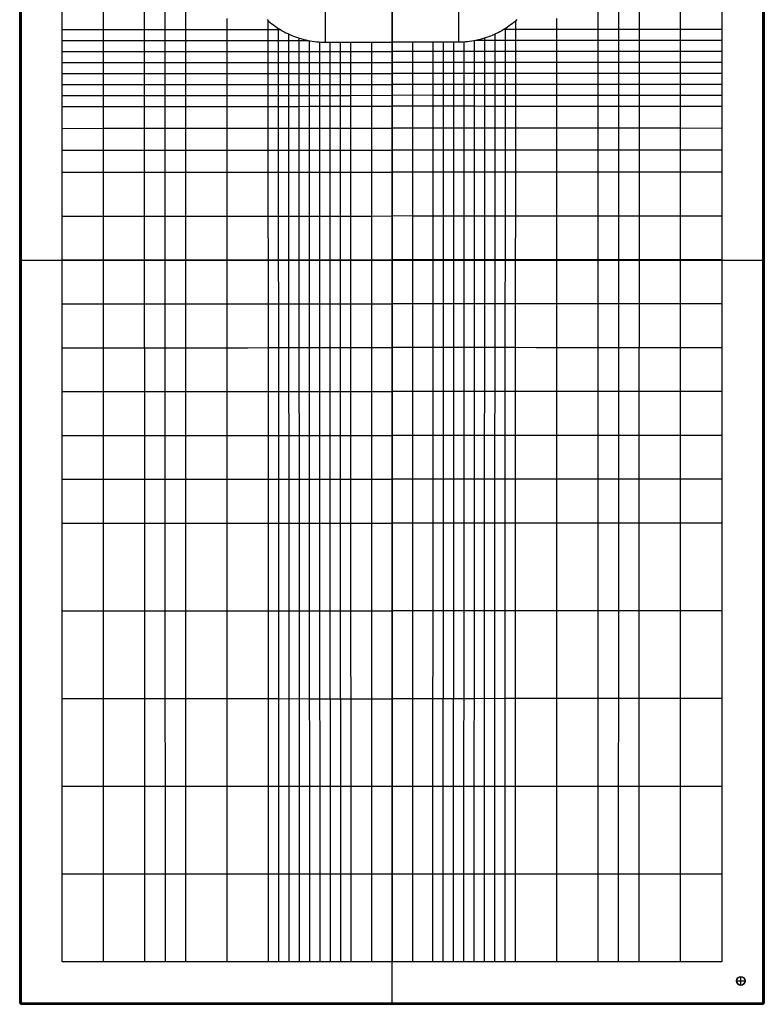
# Model space of a CAD drawing. Extents: x 0 to 700, y -700 to 700.
# Tile 1 of 2: x 0 to 700, y -700 to 226. Entities that reach past the tile are written whole.
import ezdxf

# ---------------------------------------------------------------- set-up
doc = ezdxf.new("R2010")
doc.units = 0
doc.header["$MEASUREMENT"] = 0
doc.layers.add('1', color=18, linetype='CONTINUOUS')

msp = doc.modelspace()

# ---------------------------------------------------------------- linework, layer by layer
at = {"layer": '1', "color": 83}
for p, q in [((0.01, 698.99, -1.99), (0.01, -698.99, -1.99)), ((0.01, 698.99, -2), (0.01, -698.99, -2)), ((0.14, -698.86, 13.51), (0.14, 698.86, 13.51)), ((0.28, -698.72, 29.01), (0.28, 698.72, 29.01)), ((1.01, 698.99, -3), (1.01, -698.99, -3)), ((1.28, 698.72, 30), (1.28, -698.72, 30)), ((698.72, -698.72, 30), (698.72, 698.72, 30)), ((698.99, -698.99, -3), (698.99, 698.99, -3)), ((699.72, 698.72, 29.01), (699.72, -698.72, 29.01)), ((699.86, 698.86, 13.51), (699.86, -698.86, 13.51)), ((699.99, -698.99, -1.99), (699.99, 698.99, -1.99)), ((699.99, -698.99, -2), (699.99, 698.99, -2)), ((39.99, -660.02, 30), (39.98, 660, 30)), ((660.02, 660, 30), (660.01, -660.02, 30)), ((350, -698.99, -3), (350, 304.09, -3)), ((287.48, 204.85, 18.3), (287.48, 284.85, 17.22)), ((350, 284.85, 17.22), (350, 204.85, 18.3)), ((412.52, 284.85, 17.22), (412.52, 204.85, 18.3)), ((287.48, 204.85, 18.3), (350, 204.85, 18.3)), ((350, 204.85, 18.3), (350, -660, 30)), ((412.52, 204.85, 18.3), (350, 204.85, 18.3)), ((0.01, 0, -1.99), (0.28, 0, 29.01)), ((1.01, 0, -3), (698.99, 0, -3)), ((660, 0, 30), (698.72, 0, 30)), ((699.99, 0, -1.99), (699.72, 0, 29.01)), ((1.28, 0, 30), (40, 0, 30)), ((350, -660, 30), (39.99, -660.02, 30)), ((660.01, -660.02, 30), (350, -660, 30)), ((350, -698.72, 30), (350, -660, 30)), ((678, -682, 7), (678, -674, 7)), ((678, -674, -3), (678, -674, 7)), ((674, -678, 7), (682, -678, 7)), ((674, -678, -3), (674, -678, 7)), ((678, -682, -3), (678, -682, 7)), ((682, -678, -3), (682, -678, 7)), ((0.01, -698.99, -1.99), (0.28, -698.72, 29.01)), ((1.01, -698.99, -3), (698.99, -698.99, -3)), ((1.28, -699.72, 29.01), (1.01, -699.99, -1.99)), ((1.01, -699.99, -1.99), (698.99, -699.99, -1.99)), ((1.01, -699.99, -2), (698.99, -699.99, -2)), ((1.14, -699.86, 13.51), (698.86, -699.86, 13.51)), ((1.28, -698.72, 30), (698.72, -698.72, 30)), ((698.72, -699.72, 29.01), (1.28, -699.72, 29.01)), ((350, -699.72, 29.01), (350, -699.99, -1.99)), ((698.99, -699.99, -1.99), (698.72, -699.72, 29.01)), ((699.72, -698.72, 29.01), (699.99, -698.99, -1.99))]:
    msp.add_line(p, q, dxfattribs=at)
for points in [[(78.76, -660.01, 30), (78.73, -206.22, 28.83), (78.73, -41.19, 28.36), (78.72, 41.32, 28.1), (78.72, 103.21, 27.94), (78.73, 144.47, 27.89), (78.73, 185.73, 27.89), (78.75, 288.88, 28.02), (78.74, 392.02, 28.07), (78.74, 412.64, 28.1), (78.74, 433.27, 28.15), (78.74, 453.89, 28.22), (78.74, 474.52, 28.32), (78.74, 495.14, 28.45), (78.74, 536.39, 28.78), (78.75, 577.63, 29.16), (78.75, 660, 30)], [(117.54, -660.01, 30), (117.5, -247.48, 27.93), (117.49, -123.71, 27.27), (117.48, -41.19, 26.79), (117.47, 41.33, 26.28), (117.47, 82.59, 26.04), (117.46, 123.85, 25.86), (117.47, 154.8, 25.79), (117.47, 185.75, 25.78), (117.48, 227.01, 25.87), (117.49, 268.27, 25.98), (117.49, 309.53, 26.05), (117.48, 392.04, 26.09), (117.48, 412.66, 26.13), (117.48, 433.28, 26.22), (117.48, 453.91, 26.37), (117.48, 474.53, 26.59), (117.49, 495.15, 26.87), (117.49, 515.77, 27.19), (117.49, 536.39, 27.55), (117.5, 577.63, 28.33), (117.53, 660, 30)], [(582.46, -660.01, 30), (582.5, -247.48, 27.93), (582.51, -123.71, 27.27), (582.52, -41.19, 26.79), (582.53, 41.33, 26.28), (582.53, 82.59, 26.04), (582.54, 123.85, 25.86), (582.53, 154.8, 25.79), (582.53, 185.75, 25.78), (582.52, 227.01, 25.87), (582.51, 268.27, 25.98), (582.51, 309.53, 26.05), (582.52, 392.04, 26.09), (582.52, 412.66, 26.13), (582.52, 433.28, 26.22), (582.52, 453.91, 26.37), (582.52, 474.53, 26.59), (582.51, 495.15, 26.87), (582.51, 515.77, 27.19), (582.51, 536.39, 27.55), (582.5, 577.63, 28.33), (582.47, 660, 30)], [(621.24, -660.01, 30), (621.27, -206.22, 28.83), (621.27, -41.19, 28.36), (621.28, 41.32, 28.1), (621.28, 103.21, 27.94), (621.27, 144.47, 27.89), (621.27, 185.73, 27.89), (621.25, 288.88, 28.02), (621.26, 392.02, 28.07), (621.26, 412.64, 28.1), (621.26, 433.27, 28.15), (621.26, 453.89, 28.22), (621.26, 474.52, 28.32), (621.26, 495.14, 28.45), (621.26, 536.39, 28.78), (621.25, 577.63, 29.16), (621.25, 660, 30)], [(136.93, -660, 30), (136.89, -247.49, 27.45), (136.87, -123.71, 26.64), (136.86, -41.19, 26.06), (136.84, 82.6, 25.11), (136.84, 103.23, 24.97), (136.83, 123.86, 24.86), (136.83, 154.81, 24.75), (136.84, 175.44, 24.73), (136.84, 206.39, 24.77), (136.86, 268.28, 24.97)], [(156.32, -660, 30), (156.27, -247.49, 26.99), (156.26, -123.71, 26.05), (156.24, -41.18, 25.36), (156.21, 82.6, 24.21), (156.21, 103.23, 24.04), (156.2, 123.87, 23.89), (156.2, 144.5, 23.77), (156.2, 165.13, 23.7), (156.21, 185.76, 23.68), (156.21, 206.39, 23.71), (156.23, 268.29, 23.95)], [(543.68, -660, 30), (543.73, -247.49, 26.99), (543.74, -123.71, 26.05), (543.76, -41.18, 25.36), (543.79, 82.6, 24.21), (543.79, 103.23, 24.04), (543.8, 123.87, 23.89), (543.8, 144.5, 23.77), (543.8, 165.13, 23.7), (543.79, 185.76, 23.68), (543.79, 206.39, 23.71), (543.77, 268.29, 23.95)], [(563.07, -660, 30), (563.11, -247.49, 27.45), (563.13, -123.71, 26.64), (563.14, -41.19, 26.06), (563.16, 82.6, 25.11), (563.16, 103.23, 24.97), (563.17, 123.86, 24.86), (563.17, 154.81, 24.75), (563.16, 175.44, 24.73), (563.16, 206.39, 24.77), (563.14, 268.28, 24.97)], [(195.11, -660, 30), (195.05, -247.49, 26.16), (195.02, -123.7, 24.96), (195, -41.18, 24.1), (194.99, 0.09, 23.63), (194.98, 41.35, 23.13), (194.95, 103.24, 22.35), (194.95, 123.88, 22.1), (194.94, 144.51, 21.89), (194.94, 165.14, 21.72), (194.94, 185.77, 21.62), (194.94, 196.09, 21.6), (194.94, 206.4, 21.6), (194.95, 227.04, 21.66)], [(232.56, 226.06, 19.7), (234.02, 224.76, 19.62), (235.52, 223.49, 19.55), (237.05, 222.26, 19.48), (238.61, 221.07, 19.41), (240.19, 219.91, 19.34), (241.81, 218.79, 19.28), (243.45, 217.71, 19.21), (245.12, 216.67, 19.14), (246.82, 215.66, 19.08), (248.54, 214.7, 19.02), (250.29, 213.78, 18.95), (252.06, 212.9, 18.9), (253.86, 212.06, 18.84), (255.68, 211.26, 18.78), (257.52, 210.51, 18.73), (259.39, 209.8, 18.68), (261.28, 209.14, 18.63), (263.19, 208.52, 18.59), (265.11, 207.94, 18.54), (267.06, 207.42, 18.5), (269.03, 206.94, 18.47), (271.01, 206.51, 18.43), (273.02, 206.12, 18.4), (275.04, 205.79, 18.38), (277.07, 205.5, 18.36), (279.13, 205.27, 18.34), (281.19, 205.09, 18.32), (283.28, 204.95, 18.31), (285.37, 204.87, 18.3), (287.48, 204.85, 18.3)], [(233.89, -660, 30), (233.82, -247.49, 25.46), (233.79, -123.7, 24.05), (233.77, -41.17, 23.06), (233.75, 0.1, 22.53), (233.74, 41.36, 21.96), (233.72, 82.62, 21.34), (233.69, 154.83, 20.19), (233.68, 175.46, 19.91), (233.68, 185.78, 19.8), (233.68, 196.1, 19.72), (233.68, 206.41, 19.66), (233.68, 216.73, 19.64), (233.68, 225.05, 19.64)], [(467.44, 226.06, 19.7), (465.98, 224.76, 19.62), (464.48, 223.49, 19.55), (462.95, 222.26, 19.48), (461.39, 221.07, 19.41), (459.81, 219.91, 19.34), (458.19, 218.79, 19.28), (456.55, 217.71, 19.21), (454.88, 216.67, 19.14), (453.18, 215.66, 19.08), (451.46, 214.7, 19.02), (449.71, 213.78, 18.95), (447.94, 212.9, 18.9), (446.14, 212.06, 18.84), (444.32, 211.26, 18.78), (442.48, 210.51, 18.73), (440.61, 209.8, 18.68), (438.72, 209.14, 18.63), (436.81, 208.52, 18.59), (434.89, 207.94, 18.54), (432.94, 207.42, 18.5), (430.97, 206.94, 18.47), (428.99, 206.51, 18.43), (426.98, 206.12, 18.4), (424.96, 205.79, 18.38), (422.93, 205.5, 18.36), (420.87, 205.27, 18.34), (418.81, 205.09, 18.32), (416.72, 204.95, 18.31), (414.63, 204.87, 18.3), (412.52, 204.85, 18.3)], [(466.11, -660, 30), (466.18, -247.49, 25.46), (466.21, -123.7, 24.05), (466.23, -41.17, 23.06), (466.25, 0.1, 22.53), (466.26, 41.36, 21.96), (466.28, 82.62, 21.34), (466.31, 154.83, 20.19), (466.32, 175.46, 19.91), (466.32, 185.78, 19.8), (466.32, 196.1, 19.72), (466.32, 206.41, 19.66), (466.32, 216.73, 19.64), (466.32, 225.05, 19.64)], [(504.89, -660, 30), (504.95, -247.49, 26.16), (504.98, -123.7, 24.96), (505, -41.18, 24.1), (505.01, 0.09, 23.63), (505.02, 41.35, 23.13), (505.05, 103.24, 22.35), (505.05, 123.88, 22.1), (505.06, 144.51, 21.89), (505.06, 165.14, 21.72), (505.06, 185.77, 21.62), (505.06, 196.09, 21.6), (505.06, 206.4, 21.6), (505.05, 227.04, 21.66)], [(39.99, 216.66, 30), (136.85, 216.7, 24.79), (194.95, 216.72, 21.62), (214.31, 216.73, 20.59), (224, 216.73, 20.1), (233.68, 216.73, 19.64), (245, 216.73, 19.15)], [(243.59, -660, 30), (243.5, -206.22, 24.83), (243.47, -82.43, 23.36), (243.46, -41.17, 22.85), (243.45, 0.1, 22.31), (243.43, 41.36, 21.72), (243.41, 82.63, 21.09), (243.37, 165.15, 19.72), (243.37, 185.78, 19.44), (243.37, 196.1, 19.33), (243.37, 206.42, 19.25), (243.37, 217.76, 19.21)], [(660.01, 216.66, 30), (563.15, 216.7, 24.79), (505.05, 216.72, 21.62), (485.69, 216.73, 20.59), (476, 216.73, 20.1), (466.32, 216.73, 19.64), (455, 216.73, 19.15)], [(456.41, -660, 30), (456.5, -206.22, 24.83), (456.53, -82.43, 23.36), (456.54, -41.17, 22.85), (456.55, 0.1, 22.31), (456.57, 41.36, 21.72), (456.59, 82.63, 21.09), (456.63, 165.15, 19.72), (456.63, 185.78, 19.44), (456.63, 196.1, 19.33), (456.63, 206.42, 19.25), (456.63, 217.76, 19.21)], [(39.99, 206.35, 30), (136.84, 206.39, 24.77), (194.94, 206.4, 21.6), (214.31, 206.41, 20.58), (223.99, 206.41, 20.11), (233.68, 206.41, 19.66), (243.37, 206.42, 19.25), (253.05, 206.42, 18.9), (262.74, 206.42, 18.61), (271.45, 206.42, 18.43)], [(253.28, -660, 30), (253.2, -206.22, 24.67), (253.16, -82.43, 23.17), (253.15, -41.16, 22.65), (253.14, 0.1, 22.1), (253.12, 41.36, 21.51), (253.1, 82.63, 20.87), (253.08, 123.89, 20.17), (253.06, 165.15, 19.44), (253.06, 185.79, 19.12), (253.05, 196.1, 19), (253.05, 206.42, 18.9), (253.05, 212.42, 18.86)], [(262.98, -660, 30), (262.89, -206.22, 24.53), (262.86, -82.43, 22.99), (262.85, -41.16, 22.46), (262.83, 0.1, 21.91), (262.81, 41.37, 21.32), (262.79, 82.63, 20.67), (262.77, 123.89, 19.97), (262.75, 175.47, 19.05), (262.75, 185.79, 18.88), (262.74, 196.1, 18.73), (262.74, 208.66, 18.59)], [(272.68, -660, 30), (272.58, -206.22, 24.4), (272.55, -82.42, 22.84), (272.52, 0.11, 21.74), (272.5, 41.37, 21.15), (272.48, 82.63, 20.51), (272.46, 123.9, 19.81), (272.44, 185.79, 18.71), (272.44, 196.11, 18.54), (272.44, 206.23, 18.41)], [(282.37, -660, 30), (282.28, -206.22, 24.29), (282.24, -82.42, 22.69), (282.22, 0.11, 21.59), (282.2, 41.37, 21), (282.18, 82.64, 20.37), (282.15, 123.9, 19.68), (282.13, 185.79, 18.61), (282.13, 205.02, 18.32)], [(292.07, -660, 30), (291.96, -164.95, 23.65), (291.93, -41.15, 22.02), (291.91, 0.11, 21.46), (291.89, 41.38, 20.87), (291.87, 82.64, 20.25), (291.83, 185.8, 18.58), (291.82, 204.85, 18.3)], [(301.76, -660, 30), (301.65, -164.95, 23.55), (301.62, -41.15, 21.91), (301.59, 41.38, 20.77), (301.55, 103.28, 19.84), (301.53, 175.48, 18.72), (301.52, 204.85, 18.3)], [(311.46, -660, 30), (311.33, -123.68, 22.92), (311.3, 0.12, 21.25), (311.28, 41.39, 20.68), (311.25, 103.28, 19.78), (311.22, 165.17, 18.86), (311.22, 204.85, 18.3)], [(388.54, -660, 30), (388.67, -123.68, 22.92), (388.7, 0.12, 21.25), (388.72, 41.39, 20.68), (388.75, 103.28, 19.78), (388.78, 165.17, 18.86), (388.78, 204.85, 18.3)], [(398.24, -660, 30), (398.35, -164.95, 23.55), (398.38, -41.15, 21.91), (398.41, 41.38, 20.77), (398.45, 103.28, 19.84), (398.47, 175.48, 18.72), (398.48, 204.85, 18.3)], [(407.93, -660, 30), (408.04, -164.95, 23.65), (408.07, -41.15, 22.02), (408.09, 0.11, 21.46), (408.11, 41.38, 20.87), (408.13, 82.64, 20.25), (408.17, 185.8, 18.58), (408.18, 204.85, 18.3)], [(417.63, -660, 30), (417.72, -206.22, 24.29), (417.76, -82.42, 22.69), (417.78, 0.11, 21.59), (417.8, 41.37, 21), (417.82, 82.64, 20.37), (417.85, 123.9, 19.68), (417.87, 185.79, 18.61), (417.87, 205.02, 18.32)], [(427.32, -660, 30), (427.42, -206.22, 24.4), (427.45, -82.42, 22.84), (427.48, 0.11, 21.74), (427.5, 41.37, 21.15), (427.52, 82.63, 20.51), (427.54, 123.9, 19.81), (427.56, 185.79, 18.71), (427.56, 196.11, 18.54), (427.56, 206.23, 18.41)], [(660.01, 206.35, 30), (563.16, 206.39, 24.77), (505.06, 206.4, 21.6), (485.69, 206.41, 20.58), (476.01, 206.41, 20.11), (466.32, 206.41, 19.66), (456.63, 206.42, 19.25), (446.95, 206.42, 18.9), (437.26, 206.42, 18.61), (428.55, 206.42, 18.43)], [(437.02, -660, 30), (437.11, -206.22, 24.53), (437.14, -82.43, 22.99), (437.15, -41.16, 22.46), (437.17, 0.1, 21.91), (437.19, 41.37, 21.32), (437.21, 82.63, 20.67), (437.23, 123.89, 19.97), (437.25, 175.47, 19.05), (437.25, 185.79, 18.88), (437.26, 196.1, 18.73), (437.26, 208.66, 18.59)], [(446.72, -660, 30), (446.8, -206.22, 24.67), (446.84, -82.43, 23.17), (446.85, -41.16, 22.65), (446.86, 0.1, 22.1), (446.88, 41.36, 21.51), (446.9, 82.63, 20.87), (446.92, 123.89, 20.17), (446.94, 165.15, 19.44), (446.94, 185.79, 19.12), (446.95, 196.1, 19), (446.95, 206.42, 18.9), (446.95, 212.42, 18.86)], [(39.99, 196.03, 30), (175.57, 196.08, 22.63), (194.94, 196.09, 21.6), (214.31, 196.09, 20.61), (223.99, 196.1, 20.15), (233.68, 196.1, 19.72), (243.37, 196.1, 19.33), (253.05, 196.1, 19), (262.74, 196.1, 18.73), (267.59, 196.1, 18.62), (272.44, 196.11, 18.54), (277.28, 196.11, 18.48), (282.13, 196.11, 18.45), (291.82, 196.11, 18.42), (350.01, 196.14, 18.42)], [(660.01, 196.03, 30), (524.43, 196.08, 22.63), (505.06, 196.09, 21.6), (485.69, 196.09, 20.61), (476.01, 196.1, 20.15), (466.32, 196.1, 19.72), (456.63, 196.1, 19.33), (446.95, 196.1, 19), (437.26, 196.1, 18.73), (432.41, 196.1, 18.62), (427.56, 196.11, 18.54), (422.72, 196.11, 18.48), (417.87, 196.11, 18.45), (408.18, 196.11, 18.42), (349.99, 196.14, 18.42)], [(39.99, 185.72, 30), (175.57, 185.77, 22.63), (194.94, 185.77, 21.62), (214.31, 185.78, 20.66), (223.99, 185.78, 20.21), (233.68, 185.78, 19.8), (243.37, 185.78, 19.44), (253.06, 185.79, 19.12), (262.75, 185.79, 18.88), (272.44, 185.79, 18.71), (282.13, 185.79, 18.61), (291.83, 185.8, 18.58), (350.01, 185.83, 18.56)], [(660.01, 185.72, 30), (524.43, 185.77, 22.63), (505.06, 185.77, 21.62), (485.69, 185.78, 20.66), (476.01, 185.78, 20.21), (466.32, 185.78, 19.8), (456.63, 185.78, 19.44), (446.94, 185.79, 19.12), (437.25, 185.79, 18.88), (427.56, 185.79, 18.71), (417.87, 185.79, 18.61), (408.17, 185.8, 18.58), (349.99, 185.83, 18.56)], [(39.99, 175.4, 30), (136.84, 175.44, 24.73), (175.57, 175.45, 22.65), (194.94, 175.46, 21.66), (204.62, 175.46, 21.18), (214.31, 175.46, 20.73), (223.99, 175.46, 20.3), (233.68, 175.46, 19.91), (243.37, 175.47, 19.57), (253.06, 175.47, 19.28), (262.75, 175.47, 19.05), (272.44, 175.47, 18.88), (282.13, 175.48, 18.79), (291.83, 175.48, 18.74), (330.62, 175.5, 18.71), (350, 175.51, 18.7)], [(660.01, 175.4, 30), (563.16, 175.44, 24.73), (524.43, 175.45, 22.65), (505.06, 175.46, 21.66), (495.38, 175.46, 21.18), (485.69, 175.46, 20.73), (476.01, 175.46, 20.3), (466.32, 175.46, 19.91), (456.63, 175.47, 19.57), (446.94, 175.47, 19.28), (437.25, 175.47, 19.05), (427.56, 175.47, 18.88), (417.87, 175.48, 18.79), (408.17, 175.48, 18.74), (369.38, 175.5, 18.71), (349.99, 175.51, 18.7)], [(39.99, 165.09, 30), (136.83, 165.12, 24.73), (156.2, 165.13, 23.7), (175.57, 165.13, 22.69), (194.94, 165.14, 21.72), (204.62, 165.14, 21.26), (214.31, 165.14, 20.82), (224, 165.15, 20.41), (233.68, 165.15, 20.05), (243.37, 165.15, 19.72), (253.06, 165.15, 19.44), (262.75, 165.16, 19.23), (272.44, 165.16, 19.07), (282.14, 165.16, 18.96), (291.83, 165.16, 18.91), (311.22, 165.17, 18.86), (350, 165.19, 18.84)], [(660.01, 165.09, 30), (563.17, 165.12, 24.73), (543.8, 165.13, 23.7), (524.43, 165.13, 22.69), (505.06, 165.14, 21.72), (495.38, 165.14, 21.26), (485.69, 165.14, 20.82), (476, 165.15, 20.41), (466.32, 165.15, 20.05), (456.63, 165.15, 19.72), (446.94, 165.15, 19.44), (437.25, 165.16, 19.23), (427.56, 165.16, 19.07), (417.86, 165.16, 18.96), (408.17, 165.16, 18.91), (388.78, 165.17, 18.86), (349.99, 165.19, 18.84)], [(39.99, 154.77, 30), (117.47, 154.8, 25.79), (156.2, 154.81, 23.73), (175.57, 154.82, 22.74), (194.94, 154.82, 21.79), (204.63, 154.83, 21.35), (214.31, 154.83, 20.93), (224, 154.83, 20.54), (233.69, 154.83, 20.19), (243.37, 154.84, 19.88), (253.06, 154.84, 19.62), (262.76, 154.84, 19.41), (272.45, 154.84, 19.25), (282.14, 154.85, 19.15), (291.84, 154.85, 19.07), (311.23, 154.86, 19.01), (350, 154.88, 18.98)], [(660.01, 154.77, 30), (582.53, 154.8, 25.79), (543.8, 154.81, 23.73), (524.43, 154.82, 22.74), (505.06, 154.82, 21.79), (495.37, 154.83, 21.35), (485.69, 154.83, 20.93), (476, 154.83, 20.54), (466.31, 154.83, 20.19), (456.63, 154.84, 19.88), (446.94, 154.84, 19.62), (437.24, 154.84, 19.41), (427.55, 154.84, 19.25), (417.86, 154.85, 19.15), (408.16, 154.85, 19.07), (388.77, 154.86, 19.01), (349.99, 154.88, 18.98)], [(39.99, 144.46, 30), (78.73, 144.47, 27.89), (117.46, 144.49, 25.8), (136.83, 144.49, 24.78), (156.2, 144.5, 23.77), (175.57, 144.5, 22.8), (194.94, 144.51, 21.89), (204.63, 144.51, 21.46), (214.31, 144.51, 21.06), (224, 144.51, 20.68), (233.69, 144.52, 20.35), (243.38, 144.52, 20.05), (253.07, 144.52, 19.8), (262.76, 144.52, 19.6), (272.45, 144.53, 19.44), (282.15, 144.53, 19.33), (291.84, 144.53, 19.25), (311.23, 144.54, 19.16), (330.63, 144.55, 19.13), (350.01, 144.56, 19.12)], [(660.01, 144.46, 30), (621.27, 144.47, 27.89), (582.54, 144.49, 25.8), (563.17, 144.49, 24.78), (543.8, 144.5, 23.77), (524.43, 144.5, 22.8), (505.06, 144.51, 21.89), (495.37, 144.51, 21.46), (485.69, 144.51, 21.06), (476, 144.51, 20.68), (466.31, 144.52, 20.35), (456.62, 144.52, 20.05), (446.93, 144.52, 19.8), (437.24, 144.52, 19.6), (427.55, 144.53, 19.44), (417.85, 144.53, 19.33), (408.16, 144.53, 19.25), (388.77, 144.54, 19.16), (369.37, 144.55, 19.13), (349.99, 144.56, 19.12)], [(39.99, 123.83, 30), (78.73, 123.84, 27.91), (117.46, 123.85, 25.86), (136.83, 123.86, 24.86), (156.2, 123.87, 23.89), (175.57, 123.87, 22.96), (194.95, 123.88, 22.1), (204.63, 123.88, 21.7), (214.32, 123.88, 21.33), (224.01, 123.88, 20.99), (233.7, 123.89, 20.68), (243.39, 123.89, 20.4), (253.08, 123.89, 20.17), (262.77, 123.89, 19.97), (272.46, 123.9, 19.81), (282.15, 123.9, 19.68), (291.85, 123.9, 19.59), (301.54, 123.91, 19.52), (311.24, 123.91, 19.47), (330.63, 123.92, 19.41), (350.01, 123.93, 19.4)], [(660.01, 123.83, 30), (621.27, 123.84, 27.91), (582.54, 123.85, 25.86), (563.17, 123.86, 24.86), (543.8, 123.87, 23.89), (524.43, 123.87, 22.96), (505.05, 123.88, 22.1), (495.37, 123.88, 21.7), (485.68, 123.88, 21.33), (475.99, 123.88, 20.99), (466.3, 123.89, 20.68), (456.61, 123.89, 20.4), (446.92, 123.89, 20.17), (437.23, 123.89, 19.97), (427.54, 123.9, 19.81), (417.85, 123.9, 19.68), (408.15, 123.9, 19.59), (398.46, 123.91, 19.52), (388.76, 123.91, 19.47), (369.37, 123.92, 19.41), (349.99, 123.93, 19.4)], [(39.98, 103.2, 30), (78.72, 103.21, 27.94), (117.46, 103.22, 25.94), (136.84, 103.23, 24.97), (156.21, 103.23, 24.04), (175.58, 103.24, 23.16), (194.95, 103.24, 22.35), (204.64, 103.25, 21.97), (214.33, 103.25, 21.63), (224.02, 103.25, 21.3), (233.71, 103.25, 21.01), (243.4, 103.26, 20.75), (253.09, 103.26, 20.52), (262.78, 103.26, 20.33), (272.47, 103.27, 20.17), (282.17, 103.27, 20.03), (291.86, 103.27, 19.92), (301.55, 103.28, 19.84), (311.25, 103.28, 19.78), (330.64, 103.29, 19.7), (350.01, 103.3, 19.68)], [(660.02, 103.2, 30), (621.28, 103.21, 27.94), (582.54, 103.22, 25.94), (563.16, 103.23, 24.97), (543.79, 103.23, 24.04), (524.42, 103.24, 23.16), (505.05, 103.24, 22.35), (495.36, 103.25, 21.97), (485.67, 103.25, 21.63), (475.98, 103.25, 21.3), (466.29, 103.25, 21.01), (456.6, 103.26, 20.75), (446.91, 103.26, 20.52), (437.22, 103.26, 20.33), (427.53, 103.27, 20.17), (417.83, 103.27, 20.03), (408.14, 103.27, 19.92), (398.45, 103.28, 19.84), (388.75, 103.28, 19.78), (369.36, 103.29, 19.7), (349.99, 103.3, 19.68)], [(39.98, 82.57, 30), (78.72, 82.58, 27.99), (98.09, 82.59, 27), (117.47, 82.59, 26.04), (136.84, 82.6, 25.11), (156.21, 82.6, 24.21), (175.58, 82.61, 23.38), (194.96, 82.61, 22.61), (204.65, 82.61, 22.25), (214.34, 82.62, 21.92), (224.03, 82.62, 21.62), (233.72, 82.62, 21.34), (243.41, 82.63, 21.09), (253.1, 82.63, 20.87), (262.79, 82.63, 20.67), (272.48, 82.63, 20.51), (282.18, 82.64, 20.37), (291.87, 82.64, 20.25), (301.56, 82.64, 20.16), (311.26, 82.65, 20.08), (330.65, 82.66, 19.99), (350.01, 82.67, 19.95)], [(660.02, 82.57, 30), (621.28, 82.58, 27.99), (601.91, 82.59, 27), (582.53, 82.59, 26.04), (563.16, 82.6, 25.11), (543.79, 82.6, 24.21), (524.42, 82.61, 23.38), (505.04, 82.61, 22.61), (495.35, 82.61, 22.25), (485.66, 82.62, 21.92), (475.97, 82.62, 21.62), (466.28, 82.62, 21.34), (456.59, 82.63, 21.09), (446.9, 82.63, 20.87), (437.21, 82.63, 20.67), (427.52, 82.63, 20.51), (417.82, 82.64, 20.37), (408.13, 82.64, 20.25), (398.44, 82.64, 20.16), (388.74, 82.65, 20.08), (369.35, 82.66, 19.99), (349.99, 82.67, 19.95)], [(39.98, 41.32, 30), (78.72, 41.32, 28.1), (98.1, 41.33, 27.18), (117.47, 41.33, 26.28), (136.85, 41.34, 25.42), (156.22, 41.34, 24.6), (175.6, 41.34, 23.83), (194.98, 41.35, 23.13), (214.35, 41.35, 22.5), (224.05, 41.36, 22.22), (233.74, 41.36, 21.96), (243.43, 41.36, 21.72), (253.12, 41.36, 21.51), (262.81, 41.37, 21.32), (272.5, 41.37, 21.15), (282.2, 41.37, 21), (291.89, 41.38, 20.87), (311.28, 41.39, 20.68), (330.67, 41.39, 20.56), (350.01, 41.4, 20.51)], [(660.02, 41.32, 30), (621.28, 41.32, 28.1), (601.9, 41.33, 27.18), (582.53, 41.33, 26.28), (563.15, 41.34, 25.42), (543.78, 41.34, 24.6), (524.4, 41.34, 23.83), (505.02, 41.35, 23.13), (485.65, 41.35, 22.5), (475.95, 41.36, 22.22), (466.26, 41.36, 21.96), (456.57, 41.36, 21.72), (446.88, 41.36, 21.51), (437.19, 41.37, 21.32), (427.5, 41.37, 21.15), (417.8, 41.37, 21), (408.11, 41.38, 20.87), (388.72, 41.39, 20.68), (369.33, 41.39, 20.56), (349.99, 41.4, 20.51)], [(39.98, 0.06, 30), (78.73, 0.06, 28.23), (98.1, 0.07, 27.37), (117.48, 0.07, 26.54), (136.85, 0.07, 25.74), (156.23, 0.08, 24.98), (175.61, 0.08, 24.28), (194.99, 0.09, 23.63), (214.37, 0.09, 23.05), (233.75, 0.1, 22.53), (253.14, 0.1, 22.1), (272.52, 0.11, 21.74), (291.91, 0.11, 21.46), (311.3, 0.12, 21.25), (330.69, 0.13, 21.12), (350.01, 0.14, 21.07)], [(660.02, 0.06, 30), (621.27, 0.06, 28.23), (601.9, 0.07, 27.37), (582.52, 0.07, 26.54), (563.15, 0.07, 25.74), (543.77, 0.08, 24.98), (524.39, 0.08, 24.28), (505.01, 0.09, 23.63), (485.63, 0.09, 23.05), (466.25, 0.1, 22.53), (446.86, 0.1, 22.1), (427.48, 0.11, 21.74), (408.09, 0.11, 21.46), (388.7, 0.12, 21.25), (369.31, 0.13, 21.12), (349.99, 0.14, 21.07)], [(39.97, -41.2, 30), (78.73, -41.19, 28.36), (98.1, -41.19, 27.56), (117.48, -41.19, 26.79), (136.86, -41.19, 26.06), (156.24, -41.18, 25.36), (175.62, -41.18, 24.7), (195, -41.18, 24.1), (214.38, -41.17, 23.55), (233.77, -41.17, 23.06), (253.15, -41.16, 22.65), (272.54, -41.16, 22.3), (291.93, -41.15, 22.02), (311.31, -41.14, 21.81), (330.7, -41.13, 21.68), (350.01, -41.13, 21.63)], [(660.03, -41.2, 30), (621.27, -41.19, 28.36), (601.9, -41.19, 27.56), (582.52, -41.19, 26.79), (563.14, -41.19, 26.06), (543.76, -41.18, 25.36), (524.38, -41.18, 24.7), (505, -41.18, 24.1), (485.62, -41.17, 23.55), (466.23, -41.17, 23.06), (446.85, -41.16, 22.65), (427.46, -41.16, 22.3), (408.07, -41.15, 22.02), (388.69, -41.14, 21.81), (369.3, -41.13, 21.68), (349.99, -41.13, 21.63)], [(39.97, -82.45, 30), (78.73, -82.45, 28.48), (98.11, -82.45, 27.75), (117.49, -82.45, 27.04), (136.87, -82.45, 26.36), (156.25, -82.44, 25.71), (175.63, -82.44, 25.1), (195.01, -82.44, 24.54), (214.4, -82.44, 24.03), (233.78, -82.43, 23.57), (253.16, -82.43, 23.17), (272.55, -82.42, 22.84), (291.94, -82.42, 22.57), (311.32, -82.41, 22.37), (330.71, -82.4, 22.24), (350.01, -82.39, 22.19)], [(660.03, -82.45, 30), (621.27, -82.45, 28.48), (601.89, -82.45, 27.75), (582.51, -82.45, 27.04), (563.13, -82.45, 26.36), (543.75, -82.44, 25.71), (524.37, -82.44, 25.1), (504.99, -82.44, 24.54), (485.6, -82.44, 24.03), (466.22, -82.43, 23.57), (446.84, -82.43, 23.17), (427.45, -82.42, 22.84), (408.06, -82.42, 22.57), (388.68, -82.41, 22.37), (369.29, -82.4, 22.24), (349.99, -82.39, 22.19)], [(39.97, -123.71, 30), (78.73, -123.71, 28.6), (98.11, -123.71, 27.93), (117.49, -123.71, 27.27), (136.87, -123.71, 26.64), (156.26, -123.71, 26.05), (175.64, -123.7, 25.48), (195.02, -123.7, 24.96), (214.41, -123.7, 24.48), (233.79, -123.7, 24.05), (253.17, -123.69, 23.68), (272.56, -123.69, 23.36), (291.95, -123.68, 23.11), (311.33, -123.68, 22.92), (330.72, -123.67, 22.8), (350, -123.66, 22.75)], [(660.03, -123.71, 30), (621.27, -123.71, 28.6), (601.89, -123.71, 27.93), (582.51, -123.71, 27.27), (563.13, -123.71, 26.64), (543.74, -123.71, 26.05), (524.36, -123.7, 25.48), (504.98, -123.7, 24.96), (485.59, -123.7, 24.48), (466.21, -123.7, 24.05), (446.83, -123.69, 23.68), (427.44, -123.69, 23.36), (408.05, -123.68, 23.11), (388.67, -123.68, 22.92), (369.28, -123.67, 22.8), (349.99, -123.66, 22.75)], [(39.97, -164.97, 30), (78.73, -164.97, 28.72), (117.5, -164.97, 27.5), (136.88, -164.97, 26.92), (156.26, -164.97, 26.37), (175.65, -164.97, 25.85), (195.03, -164.96, 25.37), (214.41, -164.96, 24.93), (233.8, -164.96, 24.53), (253.18, -164.96, 24.18), (272.57, -164.96, 23.89), (291.96, -164.95, 23.65), (311.35, -164.95, 23.47), (330.73, -164.94, 23.35), (350, -164.94, 23.3)], [(660.03, -164.97, 30), (621.27, -164.97, 28.72), (582.5, -164.97, 27.5), (563.12, -164.97, 26.92), (543.74, -164.97, 26.37), (524.35, -164.97, 25.85), (504.97, -164.96, 25.37), (485.59, -164.96, 24.93), (466.2, -164.96, 24.53), (446.82, -164.96, 24.18), (427.43, -164.96, 23.89), (408.04, -164.95, 23.65), (388.65, -164.95, 23.47), (369.27, -164.94, 23.35), (350, -164.94, 23.3)], [(39.97, -206.22, 30), (78.73, -206.22, 28.83), (117.5, -206.23, 27.72), (136.88, -206.23, 27.19), (156.27, -206.23, 26.69), (175.65, -206.23, 26.21), (195.04, -206.23, 25.77), (214.42, -206.23, 25.36), (233.81, -206.23, 25), (253.2, -206.22, 24.67), (272.58, -206.22, 24.4), (291.97, -206.22, 24.18), (311.36, -206.22, 24.02), (330.75, -206.21, 23.91), (350, -206.21, 23.86)], [(660.03, -206.22, 30), (621.27, -206.22, 28.83), (582.5, -206.23, 27.72), (563.12, -206.23, 27.19), (543.73, -206.23, 26.69), (524.35, -206.23, 26.21), (504.96, -206.23, 25.77), (485.58, -206.23, 25.36), (466.19, -206.23, 25), (446.8, -206.22, 24.67), (427.42, -206.22, 24.4), (408.03, -206.22, 24.18), (388.64, -206.22, 24.02), (369.25, -206.21, 23.91), (350, -206.21, 23.86)], [(39.97, -247.48, 30), (78.74, -247.48, 28.94), (117.5, -247.48, 27.93), (136.89, -247.49, 27.45), (156.27, -247.49, 26.99), (175.66, -247.49, 26.56), (195.05, -247.49, 26.16), (214.43, -247.49, 25.79), (243.51, -247.49, 25.3), (262.9, -247.49, 25.03), (282.29, -247.49, 24.81), (301.67, -247.49, 24.63), (311.37, -247.48, 24.56), (330.76, -247.48, 24.46), (350, -247.48, 24.42)], [(660.03, -247.48, 30), (621.26, -247.48, 28.94), (582.5, -247.48, 27.93), (563.11, -247.49, 27.45), (543.73, -247.49, 26.99), (524.34, -247.49, 26.56), (504.95, -247.49, 26.16), (485.57, -247.49, 25.79), (456.49, -247.49, 25.3), (437.1, -247.49, 25.03), (417.71, -247.49, 24.81), (398.33, -247.49, 24.63), (388.63, -247.48, 24.56), (369.24, -247.48, 24.46), (350, -247.48, 24.42)], [(39.97, -329.98, 30), (78.74, -329.99, 29.16), (117.51, -330, 28.35), (156.29, -330.01, 27.6), (175.67, -330.01, 27.26), (195.06, -330.01, 26.93), (214.45, -330.01, 26.64), (243.53, -330.02, 26.25), (272.61, -330.02, 25.93), (292, -330.02, 25.77), (311.39, -330.02, 25.65), (330.78, -330.02, 25.57), (350, -330.02, 25.54)], [(660.03, -329.98, 30), (621.26, -329.99, 29.16), (582.49, -330, 28.35), (543.71, -330.01, 27.6), (524.33, -330.01, 27.26), (504.94, -330.01, 26.93), (485.55, -330.01, 26.64), (456.47, -330.02, 26.25), (427.39, -330.02, 25.93), (408, -330.02, 25.77), (388.61, -330.02, 25.65), (369.22, -330.02, 25.57), (350, -330.02, 25.54)], [(39.97, -412.49, 30), (78.74, -412.5, 29.37), (136.91, -412.52, 28.48), (156.3, -412.52, 28.2), (195.07, -412.53, 27.7), (214.46, -412.54, 27.48), (243.54, -412.54, 27.19), (272.63, -412.55, 26.95), (301.71, -412.55, 26.78), (330.8, -412.55, 26.68), (350, -412.55, 26.65)], [(660.03, -412.49, 30), (621.26, -412.5, 29.37), (563.09, -412.52, 28.48), (543.7, -412.52, 28.2), (504.93, -412.53, 27.7), (485.54, -412.54, 27.48), (456.46, -412.54, 27.19), (427.37, -412.55, 26.95), (398.29, -412.55, 26.78), (369.2, -412.55, 26.68), (350, -412.55, 26.65)]]:
    msp.add_polyline3d(points, dxfattribs=at)
msp.add_circle((678, -678, 2), 4, dxfattribs=at)
at = {"layer": '1', "color": 83, "extrusion": (0.930938, -0.004682, -0.365148)}
msp.add_arc((-28110.61, -1919002.54, 300.14), 1919348.82, 89.15465585, 89.18047536, dxfattribs=at)
at = {"layer": '1', "color": 83, "extrusion": (0.930938, 0.004682, 0.365148)}
msp.add_arc((-28114.13, -1919258.15, 351.52), 1919348.83, 89.15465585, 89.18047536, dxfattribs=at)
at = {"layer": '1', "color": 83, "extrusion": (-2.22045e-16, 1, 0)}
for centre, start, end in [((-1.01, -2), 270, 0.5), ((-1.28, 29), 0.5, 90)]:
    msp.add_arc(centre, 1, start, end, dxfattribs=at)
at = {"layer": '1', "color": 83, "extrusion": (0, 1, 0)}
for centre, start, end in [((-698.72, 29), 90, 179.5), ((-698.99, -2), 179.5, 270)]:
    msp.add_arc(centre, 1, start, end, dxfattribs=at)
at = {"layer": '1', "color": 83, "extrusion": (0.000151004, 0.999893, -0.014652)}
msp.add_arc((-403.36, 28964.88, -495.39), 28944.41, 270.105481, 270.719211, dxfattribs=at)
at = {"layer": '1', "color": 83, "extrusion": (-0.000151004, 0.999893, -0.014652)}
msp.add_arc((-296.64, 28964.88, -495.49), 28944.41, 269.280789, 269.894519, dxfattribs=at)
at = {"layer": '1', "color": 83, "extrusion": (0.000207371, 0.999724, -0.023475)}
msp.add_arc((-403.34, 57920.63, -578.05), 57905.34, 270.0526622, 270.3594301, dxfattribs=at)
at = {"layer": '1', "color": 83, "extrusion": (-0.000207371, 0.999724, -0.023475)}
msp.add_arc((-296.66, 57920.63, -578.2), 57905.34, 269.6405699, 269.9473378, dxfattribs=at)
at = {"layer": '1', "color": 83}
for centre, radius, start, end in [((678, -678, 7), 4, 0, 180), ((678, -678, -3), 4, 0, 180), ((678, -678, 7), 4, 180, 0), ((678, -678, -3), 4, 180, 0), ((1.01, -698.99, -2), 1, 180, 270), ((698.99, -698.99, -2), 1, 270, 0)]:
    msp.add_arc(centre, radius, start, end, dxfattribs=at)
at = {"layer": '1', "color": 83, "extrusion": (0.008726, 0.008726, 0.999924)}
for centre in [(1.03, -698.95, -8.09), (1.03, -698.95, 7.41), (1.03, -698.95, 22.91)]:
    msp.add_arc(centre, 1, 180, 269.99564, dxfattribs=at)
at = {"layer": '1', "color": 83, "extrusion": (5.16489e-12, 1, 1.07552e-11)}
msp.add_arc((-1.01, -2, -698.99), 1, 270, 0.5, dxfattribs=at)
at = {"layer": '1', "color": 83, "extrusion": (1.97808e-11, 1, -3.95657e-11)}
msp.add_arc((-1.28, 29, -698.72), 1, 0.5, 90, dxfattribs=at)
at = {"layer": '1', "color": 83, "extrusion": (1, -6.05023e-14, -5.23777e-13)}
msp.add_arc((-698.99, -2, 1.01), 1, 179.5, 270, dxfattribs=at)
at = {"layer": '1', "color": 83, "extrusion": (1, -7.84738e-14, -3.351e-14)}
msp.add_arc((-698.72, 29, 1.28), 1, 90, 179.5, dxfattribs=at)
at = {"layer": '1', "color": 83, "extrusion": (1, 0, 0)}
for centre, start, end in [((-698.72, 29, 350), 90, 179.5), ((-698.99, -2, 350), 179.5, 270)]:
    msp.add_arc(centre, 1, start, end, dxfattribs=at)
at = {"layer": '1', "color": 83, "extrusion": (-0.008726, 0.008726, 0.999924)}
for centre in [(698.95, -698.89, 16.8), (698.95, -698.89, 1.31), (698.95, -698.89, -14.2)]:
    msp.add_arc(centre, 1, 270.00436, 0, dxfattribs=at)
at = {"layer": '1', "color": 83, "extrusion": (1, 4.5473e-13, 4.58786e-13)}
msp.add_arc((-698.72, 29, 698.72), 1, 90, 179.5, dxfattribs=at)
at = {"layer": '1', "color": 83, "extrusion": (4.48725e-13, 1, 1.14078e-12)}
msp.add_arc((-698.72, 29, -698.72), 1, 90, 179.5, dxfattribs=at)
at = {"layer": '1', "color": 83, "extrusion": (2.27365e-13, 1, -5.63499e-13)}
msp.add_arc((-698.99, -2, -698.99), 1, 179.5, 270, dxfattribs=at)
at = {"layer": '1', "color": 83, "extrusion": (1, 1.13683e-13, 1.12695e-13)}
msp.add_arc((-698.99, -2, 698.99), 1, 179.5, 270, dxfattribs=at)

doc.saveas('drawing.dxf')
